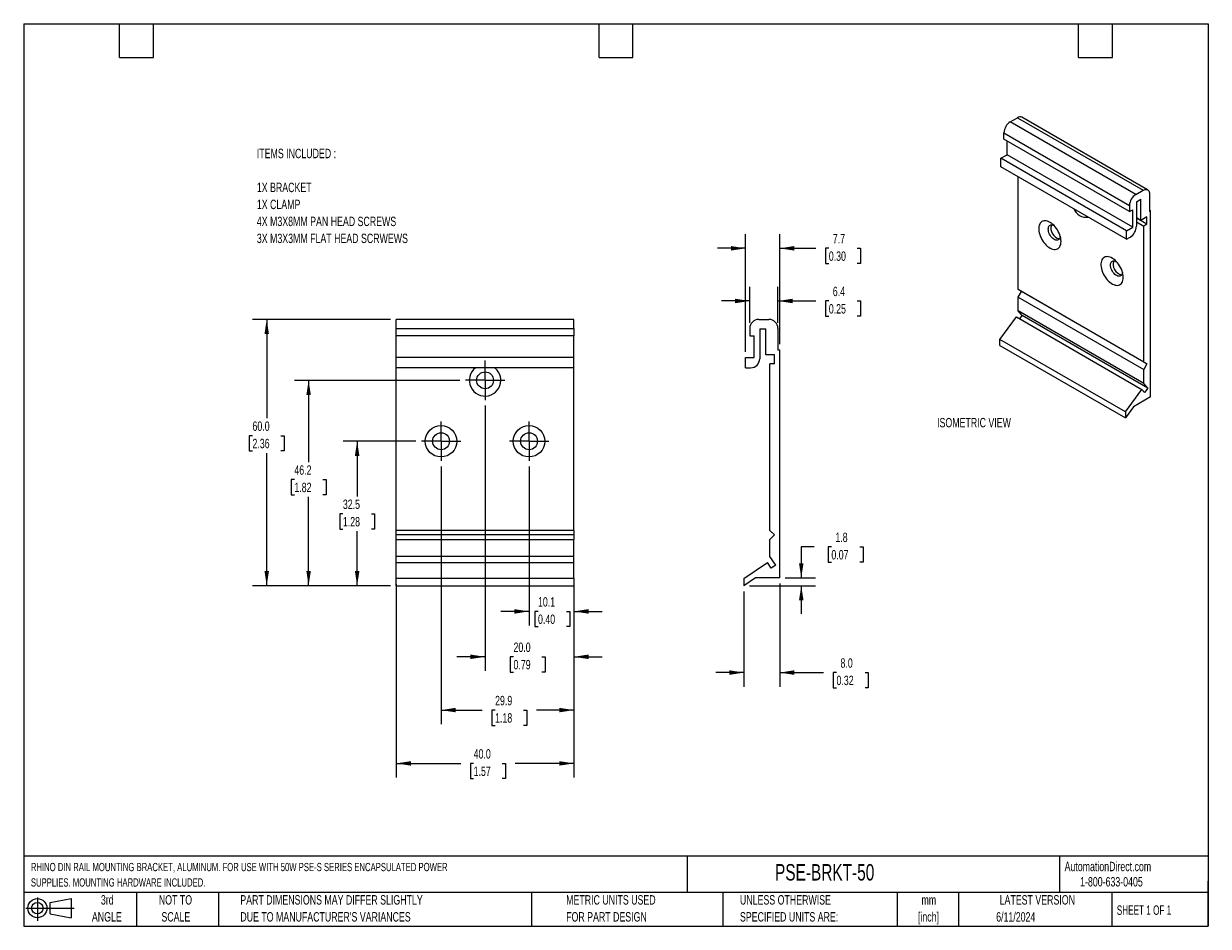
# Model space of a CAD drawing. Header units: millimetres. Extents: x 6 to 273, y 6 to 210.
import ezdxf

# ---------------------------------------------------------------- set-up
doc = ezdxf.new("R2010")
doc.units = ezdxf.units.MM
doc.linetypes.add('CENTERX2', pattern=[20.32, 12.7, -2.54, 2.54, -2.54])
doc.layers.add('CENTER', color=40, linetype='CENTERX2')
doc.layers.add('DIMENSIONS', color=140, linetype='Continuous', lineweight=25)
doc.layers.add('TEXT', color=140, linetype='Continuous', lineweight=25)
doc.styles.add('SLDTEXTSTYLE0', font='TXT', dxfattribs={"width": 0.7})
doc.styles.add('SLDTEXTSTYLE1', font='TXT', dxfattribs={"width": 0.65})
doc.dimstyles.new('SLDDIMSTYLE0', dxfattribs={"dimtxt": 2.158008, "dimasz": 3.302, "dimexe": 0, "dimexo": 0.0625, "dimgap": 0.539502, "dimtad": 0, "dimtih": 1, "dimtoh": 1, "dimrnd": 1e-09, "dimzin": 12, "dimdsep": 46, "dimtxsty": 'SLDTEXTSTYLE0', "dimsah": 1, "dimcen": 0.09, "dimadec": 0, "dimazin": 3, "dimtfac": 1, "dimtmove": 0, "dimatfit": 0, "dimfxl": 0, "dimfrac": 2, "dimtolj": 1, "dimtzin": 12, "dimarcsym": 0})
doc.dimstyles.new('SLDDIMSTYLE1', dxfattribs={"dimtxt": 2.158008, "dimasz": 3.302, "dimexe": 0, "dimexo": 0.0625, "dimgap": 0.539502, "dimtad": 0, "dimtih": 1, "dimtoh": 1, "dimrnd": 1e-09, "dimzin": 4, "dimdsep": 46, "dimtxsty": 'SLDTEXTSTYLE0', "dimsah": 1, "dimcen": 0.09, "dimadec": 0, "dimazin": 1, "dimtfac": 1, "dimtmove": 0, "dimatfit": 0, "dimfxl": 0, "dimfrac": 2, "dimtolj": 1, "dimtzin": 12, "dimarcsym": 0})
doc.dimstyles.new('SLDDIMSTYLE2', dxfattribs={"dimtxt": 2.158008, "dimasz": 3.302, "dimexe": 0, "dimexo": 0.0625, "dimgap": 0.539502, "dimtad": 0, "dimtih": 1, "dimtoh": 1, "dimrnd": 1e-09, "dimzin": 12, "dimdsep": 46, "dimtxsty": 'SLDTEXTSTYLE0', "dimsah": 1, "dimcen": 0.09, "dimadec": 0, "dimazin": 3, "dimtfac": 1, "dimtofl": 0, "dimtmove": 0, "dimatfit": 3, "dimfxl": 0, "dimfrac": 2, "dimtolj": 1, "dimtzin": 12, "dimarcsym": 0})
doc.dimstyles.new('SLDDIMSTYLE3', dxfattribs={"dimtxt": 2.158008, "dimasz": 3.302, "dimexe": 0, "dimexo": 0.0625, "dimgap": 0.539502, "dimtad": 0, "dimtih": 1, "dimtoh": 1, "dimrnd": 1e-09, "dimzin": 4, "dimdsep": 46, "dimtxsty": 'SLDTEXTSTYLE0', "dimsah": 1, "dimcen": 0.09, "dimadec": 0, "dimazin": 1, "dimtfac": 1, "dimtofl": 0, "dimtmove": 0, "dimatfit": 3, "dimfxl": 0, "dimfrac": 2, "dimtolj": 1, "dimtzin": 12, "dimarcsym": 0})

# ---------------------------------------------------------------- blocks, each defined once
blk = doc.blocks.new('Block11')
at = {"color": 7, "linetype": 'Continuous', "lineweight": 18}
for p, q in [((0, 2.88), (10.87, 2.88)), ((2.59, 5.31), (2.59, 0)), ((5.48, 4.17), (10.18, 5.03)), ((5.48, 1.6), (5.48, 4.17)), ((10.18, 5.03), (10.18, 0.73)), ((5.48, 1.6), (10.18, 0.73))]:
    blk.add_line(p, q, dxfattribs=at)
for radius in [2.15, 1.29]:
    blk.add_circle((2.59, 2.88), radius, dxfattribs=at)
blk = doc.blocks.new('Block12')
at = {"color": 7, "linetype": 'Continuous'}
blk.add_blockref('Block11', (0, 0), dxfattribs=at)
blk = doc.blocks.new('_D')
at = {"layer": 'DIMENSIONS'}
for p, q in [((120.12, 109.84), (120.12, 74.07)), ((130.21, 83.4), (130.21, 74.07)), ((120.12, 77.24), (113.77, 77.24)), ((122.14, 77.24), (121.42, 77.24)), ((121.42, 77.24), (121.42, 73.81)), ((128.55, 77.24), (129.28, 77.24)), ((129.28, 77.24), (129.28, 73.81)), ((130.21, 77.24), (136.56, 77.24)), ((121.42, 73.81), (122.14, 73.81)), ((129.28, 73.81), (128.55, 73.81))]:
    blk.add_line(p, q, dxfattribs=at)
for points in [[(120.12, 77.24), (116.82, 77.75), (116.82, 76.73)], [(130.21, 77.24), (133.51, 76.73), (133.51, 77.75)]]:
    blk.add_solid(points, dxfattribs=at)
at = {"layer": 'DIMENSIONS', "char_height": 2.117, "attachment_point": 1, "style": 'SLDTEXTSTYLE0'}
for s, insert in [('10.1', (122.14, 80.45)), ('0.40', (122.14, 76.54))]:
    blk.add_mtext(s, dxfattribs=dict(at, insert=insert))
blk = doc.blocks.new('_D_1')
at = {"layer": 'DIMENSIONS'}
for p, q in [((110.22, 123.56), (110.22, 63.85)), ((130.21, 83.4), (130.21, 63.85)), ((110.22, 67.02), (103.87, 67.02)), ((116.62, 67.02), (115.9, 67.02)), ((115.9, 67.02), (115.9, 63.59)), ((123.03, 67.02), (123.76, 67.02)), ((123.76, 67.02), (123.76, 63.59)), ((130.21, 67.02), (136.56, 67.02)), ((115.9, 63.59), (116.62, 63.59)), ((123.76, 63.59), (123.03, 63.59))]:
    blk.add_line(p, q, dxfattribs=at)
for points in [[(110.22, 67.02), (106.92, 67.53), (106.92, 66.52)], [(130.21, 67.02), (133.51, 66.52), (133.51, 67.53)]]:
    blk.add_solid(points, dxfattribs=at)
at = {"layer": 'DIMENSIONS', "char_height": 2.117, "attachment_point": 1, "style": 'SLDTEXTSTYLE0'}
for s, insert in [('20.0', (116.62, 70.23)), ('0.79', (116.62, 66.32))]:
    blk.add_mtext(s, dxfattribs=dict(at, insert=insert))
blk = doc.blocks.new('_D_2')
at = {"layer": 'DIMENSIONS'}
for p, q in [((100.31, 109.84), (100.31, 51.85)), ((130.21, 83.4), (130.21, 51.85)), ((100.31, 55.02), (109.56, 55.02)), ((112.48, 55.02), (111.76, 55.02)), ((111.76, 55.02), (111.76, 51.59)), ((118.89, 55.02), (119.62, 55.02)), ((119.62, 55.02), (119.62, 51.59)), ((130.21, 55.02), (121.82, 55.02)), ((111.76, 51.59), (112.48, 51.59)), ((119.62, 51.59), (118.89, 51.59))]:
    blk.add_line(p, q, dxfattribs=at)
for points in [[(100.31, 55.02), (103.61, 54.52), (103.61, 55.53)], [(130.21, 55.02), (126.91, 55.53), (126.91, 54.52)]]:
    blk.add_solid(points, dxfattribs=at)
at = {"layer": 'DIMENSIONS', "char_height": 2.117, "attachment_point": 1, "style": 'SLDTEXTSTYLE0'}
for s, insert in [('29.9', (112.48, 58.23)), ('1.18', (112.48, 54.32))]:
    blk.add_mtext(s, dxfattribs=dict(at, insert=insert))
blk = doc.blocks.new('_D_3')
at = {"layer": 'DIMENSIONS'}
for p, q in [((90.23, 83.4), (90.23, 39.85)), ((130.21, 83.4), (130.21, 39.85)), ((90.23, 43.02), (104.73, 43.02)), ((107.65, 43.02), (106.93, 43.02)), ((106.93, 43.02), (106.93, 39.59)), ((114.06, 43.02), (114.79, 43.02)), ((114.79, 43.02), (114.79, 39.59)), ((130.21, 43.02), (116.99, 43.02)), ((106.93, 39.59), (107.65, 39.59)), ((114.79, 39.59), (114.06, 39.59))]:
    blk.add_line(p, q, dxfattribs=at)
for points in [[(90.23, 43.02), (93.53, 42.52), (93.53, 43.53)], [(130.21, 43.02), (126.91, 43.53), (126.91, 42.52)]]:
    blk.add_solid(points, dxfattribs=at)
at = {"layer": 'DIMENSIONS', "char_height": 2.117, "attachment_point": 1, "style": 'SLDTEXTSTYLE0'}
for s, insert in [('40.0', (107.65, 46.23)), ('1.57', (107.65, 42.32))]:
    blk.add_mtext(s, dxfattribs=dict(at, insert=insert))
blk = doc.blocks.new('_D_4')
at = {"layer": 'DIMENSIONS'}
for p, q in [((94.6, 115.55), (78.24, 115.55)), ((81.42, 115.55), (81.42, 103.12)), ((78.21, 99.21), (77.49, 99.21)), ((77.49, 99.21), (77.49, 95.78)), ((84.63, 99.21), (85.35, 99.21)), ((85.35, 99.21), (85.35, 95.78)), ((77.49, 95.78), (78.21, 95.78)), ((81.42, 83.02), (81.42, 95.29)), ((85.35, 95.78), (84.63, 95.78)), ((88.96, 83.02), (78.24, 83.02))]:
    blk.add_line(p, q, dxfattribs=at)
for points in [[(81.42, 115.55), (80.91, 112.25), (81.93, 112.25)], [(81.42, 83.02), (81.93, 86.33), (80.91, 86.33)]]:
    blk.add_solid(points, dxfattribs=at)
at = {"layer": 'DIMENSIONS', "char_height": 2.117, "attachment_point": 1, "style": 'SLDTEXTSTYLE0'}
for s, insert in [('32.5', (78.21, 102.42)), ('1.28', (78.21, 98.5))]:
    blk.add_mtext(s, dxfattribs=dict(at, insert=insert))
blk = doc.blocks.new('_D_5')
at = {"layer": 'DIMENSIONS'}
for p, q in [((104.51, 129.26), (67.32, 129.26)), ((70.49, 129.26), (70.49, 110.82)), ((67.29, 106.91), (66.56, 106.91)), ((66.56, 106.91), (66.56, 103.48)), ((73.7, 106.91), (74.42, 106.91)), ((74.42, 106.91), (74.42, 103.48)), ((66.56, 103.48), (67.29, 103.48)), ((70.49, 83.02), (70.49, 103)), ((74.42, 103.48), (73.7, 103.48)), ((88.96, 83.02), (67.32, 83.02))]:
    blk.add_line(p, q, dxfattribs=at)
for points in [[(70.49, 129.26), (69.99, 125.96), (71, 125.96)], [(70.49, 83.02), (71, 86.33), (69.99, 86.33)]]:
    blk.add_solid(points, dxfattribs=at)
at = {"layer": 'DIMENSIONS', "char_height": 2.117, "attachment_point": 1, "style": 'SLDTEXTSTYLE0'}
for s, insert in [('46.2', (67.29, 110.12)), ('1.82', (67.29, 106.21))]:
    blk.add_mtext(s, dxfattribs=dict(at, insert=insert))
blk = doc.blocks.new('_D_6')
at = {"layer": 'DIMENSIONS'}
for p, q in [((88.96, 142.98), (57.89, 142.98)), ((61.06, 142.98), (61.06, 120.71)), ((57.86, 116.8), (57.13, 116.8)), ((57.13, 116.8), (57.13, 113.37)), ((64.27, 116.8), (65, 116.8)), ((65, 116.8), (65, 113.37)), ((57.13, 113.37), (57.86, 113.37)), ((61.06, 83.02), (61.06, 112.89)), ((65, 113.37), (64.27, 113.37)), ((88.96, 83.02), (57.89, 83.02))]:
    blk.add_line(p, q, dxfattribs=at)
for points in [[(61.06, 142.98), (60.56, 139.68), (61.57, 139.68)], [(61.06, 83.02), (61.57, 86.33), (60.56, 86.33)]]:
    blk.add_solid(points, dxfattribs=at)
at = {"layer": 'DIMENSIONS', "char_height": 2.117, "attachment_point": 1, "style": 'SLDTEXTSTYLE0'}
for s, insert in [('60.0', (57.86, 120.01)), ('2.36', (57.86, 116.1))]:
    blk.add_mtext(s, dxfattribs=dict(at, insert=insert))
blk = doc.blocks.new('SW_CENTERMARKSYMBOL_0')
at = {"layer": 'CENTER', "color": 0}
for p, q in [((0, 2.54), (0, 4.43865)), ((-2.54, 0), (-4.43865, 0)), ((0, 0), (-2.54, 0)), ((0, 0), (0, 2.54)), ((0, 0), (0, -2.54)), ((0, 0), (2.54, 0)), ((2.54, 0), (4.43865, 0)), ((0, -2.54), (0, -4.43865))]:
    blk.add_line(p, q, dxfattribs=at)
blk = doc.blocks.new('SW_CENTERMARKSYMBOL_1')
at = {"layer": 'CENTER', "color": 0}
for p, q in [((0, 2.54), (0, 4.43865)), ((-2.54, 0), (-4.43865, 0)), ((0, 0), (-2.54, 0)), ((0, 0), (0, 2.54)), ((0, 0), (0, -2.54)), ((0, 0), (2.54, 0)), ((2.54, 0), (4.43865, 0)), ((0, -2.54), (0, -4.43865))]:
    blk.add_line(p, q, dxfattribs=at)
blk = doc.blocks.new('SW_CENTERMARKSYMBOL_2')
at = {"layer": 'CENTER', "color": 0}
for p, q in [((0, 2.54), (0, 4.43865)), ((-2.54, 0), (-4.43865, 0)), ((0, 0), (-2.54, 0)), ((0, 0), (0, 2.54)), ((0, 0), (0, -2.54)), ((0, 0), (2.54, 0)), ((2.54, 0), (4.43865, 0)), ((0, -2.54), (0, -4.43865))]:
    blk.add_line(p, q, dxfattribs=at)
blk = doc.blocks.new('_D_7')
at = {"layer": 'DIMENSIONS'}
for p, q in [((176.55, 83.53), (176.55, 60.29)), ((168.51, 81.75), (168.51, 60.29)), ((168.51, 63.47), (162.16, 63.47)), ((176.55, 63.47), (186.42, 63.47)), ((189.34, 63.47), (188.62, 63.47)), ((188.62, 63.47), (188.62, 60.04)), ((195.76, 63.47), (196.48, 63.47)), ((196.48, 63.47), (196.48, 60.04)), ((188.62, 60.04), (189.34, 60.04)), ((196.48, 60.04), (195.76, 60.04))]:
    blk.add_line(p, q, dxfattribs=at)
for points in [[(168.51, 63.47), (165.21, 63.98), (165.21, 62.96)], [(176.55, 63.47), (179.85, 62.96), (179.85, 63.98)]]:
    blk.add_solid(points, dxfattribs=at)
at = {"layer": 'DIMENSIONS', "char_height": 2.117, "attachment_point": 1, "style": 'SLDTEXTSTYLE0'}
for s, insert in [('8.0', (190.24, 66.68)), ('0.32', (189.34, 62.77))]:
    blk.add_mtext(s, dxfattribs=dict(at, insert=insert))
blk = doc.blocks.new('_D_8')
at = {"layer": 'DIMENSIONS'}
for p, q in [((184.3, 91.75), (181.41, 91.75)), ((181.41, 91.75), (181.41, 84.8)), ((188.19, 91.75), (187.47, 91.75)), ((187.47, 91.75), (187.47, 88.33)), ((194.61, 91.75), (195.33, 91.75)), ((195.33, 91.75), (195.33, 88.33)), ((187.47, 88.33), (188.19, 88.33)), ((195.33, 88.33), (194.61, 88.33)), ((169.78, 83.02), (184.58, 83.02)), ((177.82, 84.8), (184.58, 84.8)), ((181.41, 83.02), (181.41, 76.67))]:
    blk.add_line(p, q, dxfattribs=at)
for points in [[(181.41, 84.8), (181.92, 88.1), (180.9, 88.1)], [(181.41, 83.02), (180.9, 79.72), (181.92, 79.72)]]:
    blk.add_solid(points, dxfattribs=at)
at = {"layer": 'DIMENSIONS', "char_height": 2.117, "attachment_point": 1, "style": 'SLDTEXTSTYLE0'}
for s, insert in [('1.8', (189.09, 94.97)), ('0.07', (188.19, 91.05))]:
    blk.add_mtext(s, dxfattribs=dict(at, insert=insert))
blk = doc.blocks.new('_D_9')
at = {"layer": 'DIMENSIONS'}
for p, q in [((169.81, 142.22), (169.81, 150.3)), ((176.16, 142.22), (176.16, 150.3)), ((169.81, 147.13), (163.46, 147.13)), ((176.16, 147.13), (184.69, 147.13)), ((187.61, 147.13), (186.89, 147.13)), ((186.89, 147.13), (186.89, 143.7)), ((194.03, 147.13), (194.75, 147.13)), ((194.75, 147.13), (194.75, 143.7)), ((186.89, 143.7), (187.61, 143.7)), ((194.75, 143.7), (194.03, 143.7))]:
    blk.add_line(p, q, dxfattribs=at)
for points in [[(169.81, 147.13), (166.51, 147.63), (166.51, 146.62)], [(176.16, 147.13), (179.46, 146.62), (179.46, 147.63)]]:
    blk.add_solid(points, dxfattribs=at)
at = {"layer": 'DIMENSIONS', "char_height": 2.117, "attachment_point": 1, "style": 'SLDTEXTSTYLE0'}
for s, insert in [('6.4', (188.51, 150.34)), ('0.25', (187.61, 146.42))]:
    blk.add_mtext(s, dxfattribs=dict(at, insert=insert))
blk = doc.blocks.new('_D_10')
at = {"layer": 'DIMENSIONS'}
for p, q in [((168.87, 135.69), (168.87, 162.16)), ((176.55, 137.39), (176.55, 162.16)), ((168.87, 158.98), (162.52, 158.98)), ((176.55, 158.98), (184.69, 158.98)), ((187.61, 158.98), (186.89, 158.98)), ((186.89, 158.98), (186.89, 155.55)), ((194.03, 158.98), (194.75, 158.98)), ((194.75, 158.98), (194.75, 155.55)), ((186.89, 155.55), (187.61, 155.55)), ((194.75, 155.55), (194.03, 155.55))]:
    blk.add_line(p, q, dxfattribs=at)
for points in [[(168.87, 158.98), (165.57, 159.49), (165.57, 158.47)], [(176.55, 158.98), (179.85, 158.47), (179.85, 159.49)]]:
    blk.add_solid(points, dxfattribs=at)
at = {"layer": 'DIMENSIONS', "char_height": 2.117, "attachment_point": 1, "style": 'SLDTEXTSTYLE0'}
for s, insert in [('7.7', (188.51, 162.19)), ('0.30', (187.61, 158.28))]:
    blk.add_mtext(s, dxfattribs=dict(at, insert=insert))

msp = doc.modelspace()

# ---------------------------------------------------------------- linework, layer by layer
for p, q in [((228.469, 187.447), (230.086, 188.38)), ((256.739, 171.127), (228.469, 187.447)), ((230.086, 188.38), (258.355, 172.06)), ((259.371, 172.161), (231.102, 188.481)), ((227.032, 184.958), (255.302, 168.638)), ((227.032, 183.569), (227.032, 184.958)), ((255.302, 167.249), (227.032, 183.569)), ((227.751, 180.043), (227.751, 183.154)), ((226.368, 179.244), (227.751, 180.043)), ((226.368, 177.336), (226.368, 179.244)), ((254.638, 162.924), (226.368, 179.244)), ((256.021, 163.723), (227.751, 180.043)), ((254.638, 161.016), (226.368, 177.336)), ((230.253, 149.679), (230.253, 175.093)), ((256.739, 171.127), (258.355, 172.06)), ((259.792, 171.23), (259.792, 167.29)), ((255.302, 168.638), (255.302, 167.249)), ((256.883, 169.468), (257.871, 170.038)), ((256.883, 169.468), (256.883, 163.972)), ((257.871, 165.268), (257.871, 170.038)), ((255.302, 167.249), (256.021, 167.663)), ((256.021, 163.723), (256.021, 167.663)), ((257.871, 165.268), (256.883, 165.838)), ((259.241, 164.4), (256.883, 165.761)), ((259.241, 166.059), (257.871, 165.268)), ((259.241, 164.4), (259.241, 166.059)), ((260.067, 167.449), (259.792, 167.607)), ((259.792, 167.29), (260.067, 167.449)), ((260.067, 125.54), (260.067, 167.449)), ((254.638, 162.924), (256.021, 163.723)), ((254.638, 161.016), (254.638, 162.924)), ((256.883, 164.932), (258.523, 163.985)), ((259.241, 164.4), (258.523, 163.985)), ((258.523, 133.359), (258.523, 163.985)), ((254.638, 161.016), (255.446, 161.483)), ((258.523, 133.359), (230.253, 149.679)), ((230.971, 149.264), (230.253, 149.679)), ((230.253, 148.02), (230.971, 149.264)), ((230.253, 148.02), (258.523, 131.7)), ((230.253, 144.902), (230.253, 148.02)), ((259.241, 132.944), (230.971, 149.264)), ((258.523, 128.582), (230.253, 144.902)), ((231.18, 143.85), (230.253, 144.902)), ((130.209, 142.981), (90.229, 142.981)), ((90.229, 140.949), (90.229, 142.981)), ((130.209, 140.949), (130.209, 142.981)), ((171.844, 142.981), (174.13, 142.981)), ((226.111, 138.475), (229.833, 143.524)), ((229.833, 143.524), (258.103, 127.204)), ((230.61, 143.076), (231.18, 143.85)), ((259.45, 127.53), (231.18, 143.85)), ((90.229, 140.949), (130.209, 140.949)), ((90.229, 139.247), (90.229, 140.949)), ((130.209, 139.247), (90.229, 139.247)), ((90.229, 134.421), (90.229, 139.247)), ((130.209, 140.949), (130.209, 139.247)), ((130.209, 134.421), (130.209, 139.247)), ((169.812, 140.949), (169.812, 139.247)), ((169.812, 139.247), (170.828, 139.247)), ((170.828, 134.421), (170.828, 139.247)), ((172.047, 140.847), (173.444, 140.847)), ((172.047, 140.847), (172.047, 134.116)), ((173.444, 135.005), (173.444, 140.847)), ((176.162, 140.949), (176.162, 136.123)), ((176.162, 136.123), (176.551, 136.123)), ((176.551, 84.799), (176.551, 136.123)), ((254.381, 122.156), (226.111, 138.475)), ((226.111, 137.127), (226.111, 138.475)), ((226.111, 137.127), (254.381, 120.807)), ((130.209, 134.421), (90.229, 134.421)), ((90.229, 132.084), (90.229, 134.421)), ((130.209, 132.084), (130.209, 134.421)), ((168.872, 132.084), (168.872, 134.421)), ((168.872, 134.421), (170.828, 134.421)), ((175.383, 135.005), (173.444, 135.005)), ((175.383, 132.973), (175.383, 135.005)), ((258.523, 133.359), (259.241, 132.944)), ((130.209, 132.084), (90.229, 132.084)), ((90.229, 95.467), (90.229, 132.084)), ((130.209, 95.467), (130.209, 132.084)), ((168.872, 132.084), (170.015, 132.084)), ((174.367, 95.467), (174.367, 132.973)), ((175.383, 132.973), (174.367, 132.973)), ((259.241, 132.944), (258.523, 131.7)), ((258.523, 128.582), (258.523, 131.7)), ((259.45, 127.53), (258.523, 128.582)), ((254.381, 122.156), (258.103, 127.204)), ((260.067, 125.54), (256.242, 123.332)), ((258.706, 126.52), (258.103, 127.204)), ((259.45, 127.53), (258.706, 126.52)), ((256.242, 123.332), (254.381, 120.807)), ((254.381, 122.156), (254.381, 120.807)), ((130.209, 95.467), (90.229, 95.467)), ((90.229, 94.451), (90.229, 95.467)), ((130.209, 94.451), (90.229, 94.451)), ((90.229, 93.435), (90.229, 94.451)), ((90.229, 93.435), (130.209, 93.435)), ((90.229, 89.616), (90.229, 93.435)), ((130.209, 95.467), (130.209, 94.451)), ((130.209, 94.451), (130.209, 93.435)), ((130.209, 89.616), (130.209, 93.435)), ((174.367, 95.467), (175.383, 94.451)), ((175.383, 94.451), (174.367, 93.435)), ((174.367, 89.616), (174.367, 93.435)), ((130.209, 89.616), (90.229, 89.616)), ((90.229, 88.225), (90.229, 89.616)), ((90.229, 84.674), (90.229, 88.225)), ((90.229, 88.225), (130.209, 88.225)), ((130.209, 88.225), (130.209, 89.616)), ((130.209, 84.674), (130.209, 88.225)), ((168.509, 84.674), (173.773, 88.225)), ((174.625, 86.962), (173.773, 88.225)), ((175.678, 87.672), (174.367, 89.616)), ((175.678, 87.672), (174.625, 86.962)), ((90.229, 83.023), (90.229, 84.674)), ((130.209, 84.674), (90.229, 84.674)), ((90.229, 83.023), (130.209, 83.023)), ((130.209, 84.674), (130.209, 83.023)), ((171.141, 84.799), (168.509, 83.023)), ((168.509, 84.674), (168.509, 83.023)), ((176.551, 84.799), (171.141, 84.799))]:
    msp.add_line(p, q)
at = {"flags": 128}
for points in [[(258.355, 172.06), (258.58, 172.169), (258.799, 172.235), (259.008, 172.256), (259.2, 172.231), (259.371, 172.161), (259.518, 172.047), (259.636, 171.893), (259.722, 171.703), (259.775, 171.48), (259.792, 171.23)], [(239.889, 160.515), (239.871, 160.867), (239.819, 161.235), (239.732, 161.613), (239.612, 161.995), (239.461, 162.378), (239.281, 162.754), (239.074, 163.119), (238.844, 163.468), (238.593, 163.796), (238.325, 164.099), (238.044, 164.371), (237.753, 164.609), (237.458, 164.81), (237.161, 164.971), (236.867, 165.09), (236.581, 165.165), (236.306, 165.195), (236.046, 165.18), (235.805, 165.119), (235.586, 165.014), (235.392, 164.866), (235.226, 164.678), (235.09, 164.451), (234.987, 164.189), (234.917, 163.896), (234.882, 163.576), (234.882, 163.233), (234.917, 162.873), (234.987, 162.499), (235.09, 162.118), (235.226, 161.735), (235.392, 161.355), (235.586, 160.983), (235.805, 160.626), (236.046, 160.287), (236.306, 159.971), (236.581, 159.683), (236.867, 159.428), (237.161, 159.208), (237.458, 159.026), (237.753, 158.886), (238.044, 158.789), (238.325, 158.736), (238.593, 158.729), (238.844, 158.767), (239.074, 158.85), (239.281, 158.977), (239.461, 159.145), (239.612, 159.353), (239.732, 159.598), (239.819, 159.875), (239.871, 160.183), (239.889, 160.515)], [(239.701, 161.721), (239.683, 161.505), (239.629, 161.288), (239.54, 161.105), (239.419, 160.96), (239.268, 160.859), (239.093, 160.803), (238.898, 160.793), (238.689, 160.831), (238.47, 160.915), (238.248, 161.043), (238.03, 161.212), (237.82, 161.416), (237.625, 161.65), (237.45, 161.909), (237.3, 162.184), (237.178, 162.468), (237.089, 162.754), (237.035, 163.034), (237.017, 163.299), (237.035, 163.544), (237.089, 163.761), (237.178, 163.944), (237.3, 164.088), (237.45, 164.19), (237.625, 164.246), (237.82, 164.255), (238.03, 164.217), (238.248, 164.133), (238.334, 164.089)], [(253.898, 152.427), (253.88, 152.78), (253.828, 153.147), (253.741, 153.525), (253.622, 153.908), (253.471, 154.29), (253.29, 154.667), (253.084, 155.032), (252.853, 155.381), (252.602, 155.709), (252.334, 156.011), (252.053, 156.283), (251.762, 156.522), (251.467, 156.723), (251.17, 156.884), (250.876, 157.003), (250.59, 157.078), (250.315, 157.108), (250.055, 157.092), (249.814, 157.032), (249.595, 156.927), (249.401, 156.779), (249.235, 156.59), (249.1, 156.364), (248.996, 156.102), (248.926, 155.809), (248.891, 155.489), (248.891, 155.146), (248.926, 154.785), (248.996, 154.412), (249.1, 154.031), (249.235, 153.648), (249.401, 153.268), (249.595, 152.896), (249.814, 152.538), (250.055, 152.199), (250.315, 151.884), (250.59, 151.596), (250.876, 151.34), (251.17, 151.12), (251.467, 150.939), (251.762, 150.799), (252.053, 150.701), (252.334, 150.649), (252.602, 150.642), (252.853, 150.68), (253.084, 150.763), (253.29, 150.889), (253.471, 151.058), (253.622, 151.266), (253.741, 151.51), (253.828, 151.788), (253.88, 152.095), (253.898, 152.427)], [(253.711, 153.633), (253.693, 153.417), (253.638, 153.201), (253.549, 153.017), (253.428, 152.873), (253.278, 152.771), (253.103, 152.715), (252.908, 152.706), (252.698, 152.744), (252.479, 152.828), (252.257, 152.956), (252.039, 153.124), (251.829, 153.329), (251.634, 153.563), (251.459, 153.821), (251.309, 154.096), (251.188, 154.381), (251.099, 154.667), (251.044, 154.946), (251.026, 155.212), (251.044, 155.457), (251.099, 155.673), (251.188, 155.856), (251.309, 156.001), (251.459, 156.102), (251.634, 156.159), (251.829, 156.168), (252.039, 156.13), (252.257, 156.046), (252.343, 156.001)]]:
    msp.add_lwpolyline(points, dxfattribs=at)
for centre, radius in [((110.219, 129.265), 1.899), ((100.313, 115.549), 3.543), ((100.313, 115.549), 1.899), ((120.125, 115.549), 3.543), ((120.125, 115.549), 1.899)]:
    msp.add_circle(centre, radius)
for centre, radius, start, end in [((230.13, 184.829), 3.1, 122.38686, 177.61314), ((230.68, 187.56), 1.013, 65.39271, 125.91774), ((258.399, 168.509), 3.1, 122.38686, 177.61314), ((245.655, 169.128), 3.166, 203.17465, 276.83073), ((240.027, 163.487), 2.415, 161.41255, 258.58207), ((253.785, 164.101), 3.1, 302.38686, 357.61314), ((254.037, 155.4), 2.415, 161.41255, 258.58207), ((171.844, 140.949), 2.032, 90, 180), ((174.13, 140.949), 2.032, 0, 90), ((170.015, 134.116), 2.032, 270, 0), ((110.219, 129.265), 3.543, 127.27868, 0), ((110.219, 129.265), 3.543, 0, 52.72132)]:
    msp.add_arc(centre, radius, start, end)
at = {"layer": 'TEXT'}
for p, q in [((6.35, 209.55), (273.05, 209.55)), ((6.35, 209.55), (6.35, 6.35)), ((27.94, 201.93), (27.94, 209.55)), ((35.56, 201.93), (35.56, 209.55)), ((135.89, 201.93), (135.89, 209.55)), ((143.51, 201.93), (143.51, 209.55)), ((243.84, 201.93), (243.84, 209.55)), ((251.46, 201.93), (251.46, 209.55)), ((273.05, 209.55), (273.05, 6.35)), ((27.94, 201.93), (35.56, 201.93)), ((135.89, 201.93), (143.51, 201.93)), ((243.84, 201.93), (251.46, 201.93)), ((273.05, 22.126), (6.35, 22.126)), ((155.759, 22.126), (155.759, 13.97)), ((239.575, 22.126), (239.575, 13.97)), ((273.05, 6.35), (273.05, 16.51)), ((273.05, 13.97), (6.35, 13.97)), ((31.75, 13.97), (31.75, 6.35)), ((50.212, 13.97), (50.212, 6.35)), ((120.646, 13.97), (120.646, 6.35)), ((163.78, 13.97), (163.78, 6.35)), ((203.024, 13.97), (203.024, 6.35)), ((216.812, 13.97), (216.812, 6.35)), ((251.349, 13.97), (251.349, 6.35)), ((6.35, 6.35), (273.05, 6.35))]:
    msp.add_line(p, q, dxfattribs=at)

# ---------------------------------------------------------------- block references
at = {"layer": 'CENTER'}
for name, p in [('SW_CENTERMARKSYMBOL_1', (110.219, 129.265)), ('SW_CENTERMARKSYMBOL_0', (100.313, 115.549)), ('SW_CENTERMARKSYMBOL_2', (120.125, 115.549))]:
    msp.add_blockref(name, p, dxfattribs=at)
at = {"layer": 'TEXT'}
msp.add_blockref('Block12', (6.838, 7.554), dxfattribs=at)

# ---------------------------------------------------------------- texts
at = {"color": 179, "linetype": 'Continuous', "lineweight": 18, "char_height": 2.11667, "attachment_point": 1, "style": 'SLDTEXTSTYLE0'}
for s, insert in [('AutomationDirect.com', (240.695, 20.877)), ('1-800-633-0405', (244.192, 17.437))]:
    msp.add_mtext(s, dxfattribs=dict(at, insert=insert))
at = {"layer": 'DIMENSIONS', "attachment_point": 1, "style": 'SLDTEXTSTYLE0'}
for s, insert, char_height in [('ITEMS INCLUDED :', (58.841, 181.392), 2.11667), ('1X BRACKET', (58.841, 173.748), 2.1167), ('1X CLAMP', (58.841, 169.925), 2.1167), ('4X M3X8MM PAN HEAD SCREWS', (58.841, 166.103), 2.11667), ('3X M3X3MM FLAT HEAD SCRWEWS', (58.841, 162.281), 2.11667), ('ISOMETRIC VIEW', (211.99, 120.794), 2.11667)]:
    msp.add_mtext(s, dxfattribs=dict(at, insert=insert, char_height=char_height))
at = {"layer": 'TEXT'}
for s, insert, char_height, attachment_point, style in [('RHINO DIN RAIL MOUNTING BRACKET, ALUMINUM. FOR USE WITH 50W PSE-S SERIES ENCAPSULATED POWER', (7.966, 20.62), 1.85208, 1, 'SLDTEXTSTYLE0'), ('PSE-BRKT-50', (175.502, 20.364), 3.70417, 1, 'SLDTEXTSTYLE0'), ('SUPPLIES. MOUNTING HARDWARE INCLUDED.', (7.966, 17.151), 1.85208, 1, 'SLDTEXTSTYLE0'), ('3rd', (25.162, 13.364), 2.1167, 2, 'SLDTEXTSTYLE0'), ('NOT TO', (40.516, 13.364), 2.1167, 2, 'SLDTEXTSTYLE0'), ('PART DIMENSIONS MAY DIFFER SLIGHTLY', (55.119, 13.364), 2.11667, 1, 'SLDTEXTSTYLE0'), ('METRIC UNITS USED', (128.478, 13.364), 2.11667, 1, 'SLDTEXTSTYLE0'), ('UNLESS OTHERWISE', (167.608, 13.364), 2.11667, 1, 'SLDTEXTSTYLE0'), ('LATEST VERSION', (234.552, 13.364), 2.11667, 2, 'SLDTEXTSTYLE0'), ('mm', (210.13, 13.361), 2.1167, 2, 'SLDTEXTSTYLE0'), ('SHEET 1 OF 1', (252.441, 11.051), 2.11667, 1, 'SLDTEXTSTYLE1'), ('ANGLE', (25.065, 9.542), 2.1167, 2, 'SLDTEXTSTYLE0'), ('SCALE', (40.612, 9.542), 2.1167, 2, 'SLDTEXTSTYLE0'), ("DUE TO MANUFACTURER'S VARIANCES", (55.119, 9.542), 2.11667, 1, 'SLDTEXTSTYLE0'), ('FOR PART DESIGN', (128.478, 9.542), 2.11667, 1, 'SLDTEXTSTYLE0'), ('SPECIFIED UNITS ARE:', (167.608, 9.542), 2.11667, 1, 'SLDTEXTSTYLE0'), ('[inch]', (210.047, 9.539), 2.1167, 2, 'SLDTEXTSTYLE0'), ('6/11/2024', (229.701, 9.528), 2.1167, 2, 'SLDTEXTSTYLE0')]:
    msp.add_mtext(s, dxfattribs=dict(at, insert=insert, char_height=char_height, attachment_point=attachment_point, style=style))

# ---------------------------------------------------------------- dimensions: what is measured, and where the dimension line sits
at = {"layer": 'DIMENSIONS'}
for base, p1, p2, dimstyle, picture, middle in [((176.551, 158.981), (168.872, 134.421), (176.551, 136.123), 'SLDDIMSTYLE0', '_D_10', (190.819, 158.981)), ((176.162, 147.126), (169.812, 140.949), (176.162, 140.949), 'SLDDIMSTYLE0', '_D_9', (190.819, 147.126)), ((120.125, 77.242), (130.209, 84.674), (120.125, 111.11), 'SLDDIMSTYLE0', '_D', (125.348, 77.242)), ((176.551, 63.469), (168.509, 83.023), (176.551, 84.799), 'SLDDIMSTYLE1', '_D_7', (192.551, 63.469))]:
    dim = msp.add_linear_dim(base=base, p1=p1, p2=p2, dimstyle=dimstyle, dxfattribs=at)
    dim.commit()
    dim.dimension.update_dxf_attribs({"geometry": picture, "text_midpoint": middle, "dimtype": 160})
for base, p1, p2, angle, dimstyle, picture, middle in [((61.064, 142.981), (90.229, 83.023), (90.229, 142.981), 90, 'SLDDIMSTYLE3', '_D_6', (61.064, 116.801)), ((70.494, 129.265), (90.229, 83.023), (105.78, 129.265), 90, 'SLDDIMSTYLE2', '_D_5', (70.494, 106.911)), ((110.219, 67.023), (130.209, 84.674), (110.219, 124.826), 0, 'SLDDIMSTYLE1', '_D_1', (119.828, 67.023)), ((81.419, 115.549), (90.229, 83.023), (95.874, 115.549), 90, 'SLDDIMSTYLE2', '_D_4', (81.419, 99.206)), ((100.313, 55.023), (130.209, 84.674), (100.313, 111.11), 0, 'SLDDIMSTYLE2', '_D_2', (115.688, 55.023)), ((181.409, 84.799), (168.509, 83.023), (176.551, 84.799), 90, 'SLDDIMSTYLE0', '_D_8', (181.409, 91.755)), ((90.229, 43.023), (130.209, 84.674), (90.229, 84.674), 0, 'SLDDIMSTYLE3', '_D_3', (110.858, 43.023))]:
    dim = msp.add_linear_dim(base=base, p1=p1, p2=p2, angle=angle, dimstyle=dimstyle, dxfattribs=at)
    dim.commit()
    dim.dimension.update_dxf_attribs({"geometry": picture, "text_midpoint": middle, "dimtype": 160})

doc.saveas('drawing.dxf')
